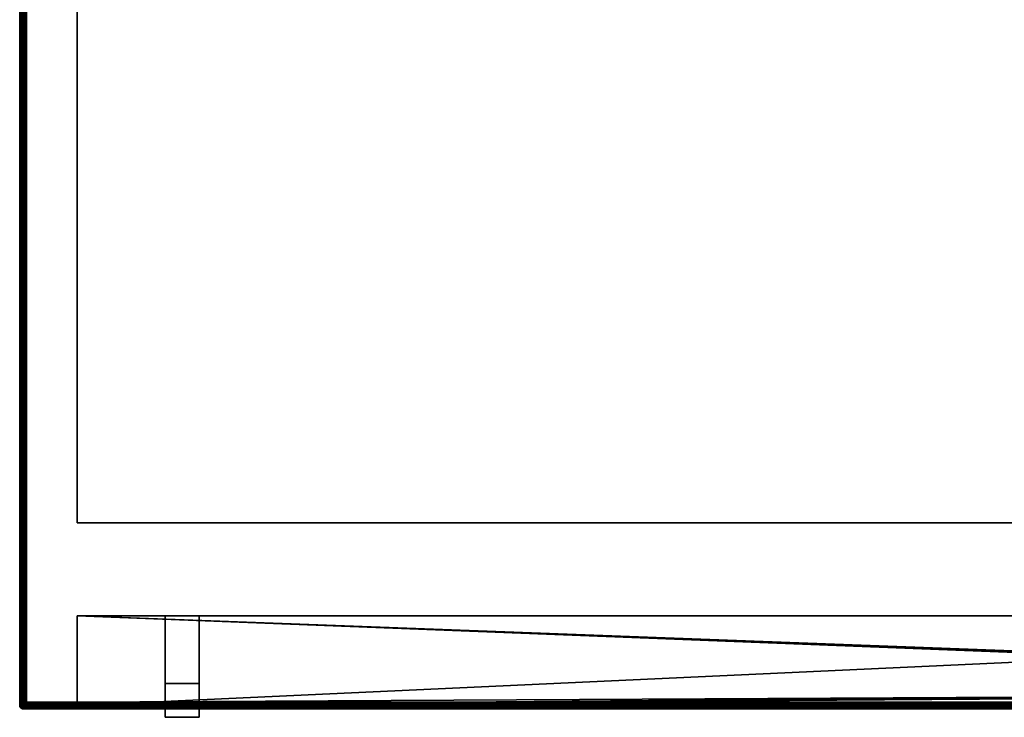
# Model space of a CAD drawing. Header units: millimetres. Extents: x -10 to 1200, y -425 to 10.
# Tile 1 of 6: x 0 to 291, y -402 to -196. Entities that reach past the tile are written whole.
import ezdxf

# ---------------------------------------------------------------- set-up
doc = ezdxf.new("R2010")
doc.units = ezdxf.units.MM
doc.header["$MEASUREMENT"] = 0
for name, color, linetype, lineweight in [('0 Misc', 7, 'Continuous', 35), ('10 Raster Images', 7, 'Continuous', 35), ('5 Hatches', 7, 'Continuous', 35)]:
    doc.layers.add(name, color=color, linetype=linetype, lineweight=lineweight)

msp = doc.modelspace()

# ---------------------------------------------------------------- linework, layer by layer
at = {"layer": '0 Misc', "color": 160, "linetype": 'Continuous', "lineweight": 25}
for p, q in [((0, -399, 724.5), (0, -1, 724.5)), ((0, -1, 744.5), (0, -399, 744.5)), ((1, -399, 745.5), (1, -1, 745.5)), ((1, -2, 723.5), (1, -398, 723.5)), ((1, -398, 1), (1, -2, 1)), ((2, -2), (2, -398)), ((17, -345, 16), (17, -20.5, 16)), ((17, -345, 723.5), (17, -20.5, 723.5)), ((17, -345, 16), (1183, -345, 16)), ((17, -345, 723.5), (17, -345, 16)), ((1183, -345, 723.5), (17, -345, 723.5)), ((17, -372.5, 723.5), (591, -372.5, 723.5)), ((17, -399, 723.5), (17, -372.5, 723.5)), ((17, -372.5, 16), (17, -372.5, 723.5)), ((17, -398, 16), (17, -372.5, 16)), ((591, -372.5, 16), (17, -372.5, 16)), ((17, -399, 723.5), (591, -372.5, 723.5)), ((17, -372.5, 723.5), (17, -398.99, 15.16)), ((17, -372.5, 723.5), (17, -398.89, 15.45)), ((17, -372.5, 723.5), (17, -398.71, 15.71)), ((17, -372.5, 723.5), (17, -398.45, 15.89)), ((17, -372.5, 723.5), (17, -398.16, 15.99)), ((17, -372.5, 723.5), (17, -398, 16)), ((17, -372.5, 723.5), (43, -372.5, 466)), ((43, -372.5, 466), (17, -372.5, 16)), ((17, -372.5, 723.5), (43, -372.5, 476)), ((17, -372.5, 723.5), (43, -372.5, 594)), ((17, -372.5, 723.5), (43, -372.5, 604)), ((17, -372.5, 16), (592, -395, 16)), ((17, -372.5, 16), (591.84, -394.99, 16)), ((17, -372.5, 16), (591.55, -394.89, 16)), ((17, -372.5, 16), (591.29, -394.71, 16)), ((17, -372.5, 16), (591.11, -394.45, 16)), ((17, -372.5, 16), (591.01, -394.16, 16)), ((17, -372.5, 16), (591, -394, 16)), ((53, -372.5, 466), (43, -372.5, 466)), ((43, -372.5, 476), (53, -372.5, 476)), ((43, -372.5, 466), (43, -372.5, 476)), ((43, -372.5, 604), (53, -372.5, 604)), ((43, -372.5, 594), (43, -372.5, 604)), ((53, -372.5, 594), (43, -372.5, 594)), ((43, -372.5, 604), (43, -402.5, 604)), ((43, -402.5, 466), (43, -372.5, 466)), ((43, -372.5, 476), (43, -392.5, 476)), ((43, -392.5, 594), (43, -372.5, 594)), ((43, -372.5, 476), (591, -372.5, 723.5)), ((43, -372.5, 476), (53, -372.5, 594)), ((43, -372.5, 604), (591, -372.5, 723.5)), ((43, -372.5, 466), (591, -372.5, 16)), ((43, -372.5, 594), (43, -372.5, 476)), ((43, -392.5, 594), (43, -372.5, 604)), ((43, -372.5, 466), (43, -392.5, 476)), ((53, -372.5, 476), (53, -372.5, 466)), ((53, -372.5, 604), (53, -372.5, 594)), ((53, -372.5, 604), (53, -402.5, 604)), ((53, -392.5, 594), (53, -372.5, 594)), ((53, -372.5, 476), (53, -392.5, 476)), ((53, -402.5, 466), (53, -372.5, 466)), ((591, -372.5, 16), (53, -372.5, 466)), ((53, -372.5, 466), (591, -372.5, 723.5)), ((53, -372.5, 476), (591, -372.5, 723.5)), ((53, -372.5, 594), (591, -372.5, 723.5)), ((53, -372.5, 604), (591, -372.5, 723.5)), ((53, -392.5, 476), (53, -372.5, 466)), ((53, -372.5, 604), (53, -392.5, 594)), ((43, -392.5, 476), (43, -392.5, 594)), ((43, -392.5, 476), (53, -392.5, 476)), ((43, -392.5, 594), (53, -392.5, 594)), ((43, -402.5, 466), (43, -392.5, 594)), ((43, -392.5, 594), (43, -402.5, 604)), ((43, -392.5, 476), (43, -402.5, 466)), ((53, -392.5, 476), (53, -392.5, 594)), ((53, -402.5, 604), (53, -392.5, 476)), ((53, -392.5, 476), (53, -402.5, 466)), ((53, -392.5, 594), (53, -402.5, 604)), ((17, -399, 723.5), (591, -394, 723.5)), ((17, -399, 723.5), (591.01, -394.16, 723.5)), ((17, -399, 723.5), (591.11, -394.45, 723.5)), ((17, -399, 723.5), (591.29, -394.71, 723.5)), ((17, -399, 723.5), (591.55, -394.89, 723.5)), ((17, -399, 723.5), (591.84, -394.99, 723.5)), ((17, -399, 723.5), (592, -395, 723.5)), ((592, -395, 16), (17, -398, 16)), ((1, -398, 723.5), (1, -398, 1)), ((2, -398), (1198, -398)), ((1183, -398, 16), (17, -398, 16)), ((0, -399, 744.5), (0, -399, 724.5)), ((1199, -399, 745.5), (1, -399, 745.5)), ((1199, -400, 724.5), (1, -400, 724.5)), ((1, -400, 724.5), (1, -400, 744.5)), ((1, -400, 744.5), (1199, -400, 744.5)), ((2, -399, 723.5), (17, -399, 723.5)), ((1198, -399, 1), (2, -399, 1)), ((2, -399, 1), (2, -399, 723.5)), ((2, -399, 1), (1184, -399, 15)), ((2, -399, 723.5), (17, -399, 15)), ((17, -399, 15), (2, -399, 1)), ((17, -399, 723.5), (17, -398.99, 15.16)), ((17, -399, 723.5), (1184, -399, 723.5)), ((17, -399, 723.5), (17, -399, 15)), ((17, -399, 15), (1184, -399, 15)), ((43, -402.5, 604), (43, -402.5, 466)), ((43, -402.5, 604), (53, -402.5, 604)), ((43, -402.5, 466), (53, -402.5, 466)), ((53, -402.5, 604), (53, -402.5, 466))]:
    msp.add_line(p, q, dxfattribs=at).dxf.unprotected_set("ltscale", 0)
at = {"layer": '0 Misc', "color": 160, "linetype": 'Continuous', "lineweight": 25, "extrusion": (0, 1, 0)}
for centre, start, end in [((-2, 1, -398), 270, 0), ((-1, 744.5, -399), 0, 90), ((-1, 724.5, -399), 270, 0)]:
    msp.add_arc(centre, 1, start, end, dxfattribs=at).dxf.unprotected_set("ltscale", 0)
at = {"layer": '0 Misc', "color": 160, "linetype": 'Continuous', "lineweight": 25}
for centre in [(2, -398, 1), (1, -399, 724.5)]:
    msp.add_arc(centre, 1, 180, 270, dxfattribs=at).dxf.unprotected_set("ltscale", 0)
at = {"layer": '0 Misc', "color": 160, "linetype": 'Continuous', "lineweight": 25, "extrusion": (1, 0, 0)}
for centre, start, end in [((-398, 1, 2), 180, 270), ((-398, 15, 17), 90, 180), ((-399, 744.5, 1), 90, 180), ((-399, 724.5, 1), 180, 270)]:
    msp.add_arc(centre, 1, start, end, dxfattribs=at).dxf.unprotected_set("ltscale", 0)
at = {"layer": '0 Misc', "color": 160, "linetype": 'Continuous', "lineweight": 25, "extrusion": (0, 0, -1)}
msp.add_arc((-1, -399, -744.5), 1, 270, 0, dxfattribs=at).dxf.unprotected_set("ltscale", 0)
at = {"layer": '0 Misc', "color": 160, "linetype": 'Continuous', "lineweight": 25, "extrusion": (-0.654654, 0.755929, 0)}
msp.add_arc((260.45, 724.5, -302.27), 1.41, 246.6308, 270, dxfattribs=at).dxf.unprotected_set("ltscale", 0)
at = {"layer": '0 Misc', "color": 7, "lineweight": 25}
for points, invisible_edges in [([(0, -1, 724.5), (0.08, -399, 724.12), (0, -399, 724.5)], 1), ([(0, -1, 724.5), (0.08, -1, 724.12), (0.08, -399, 724.12)], 12), ([(0, -1, 744.5), (0.08, -399, 744.88), (0.08, -1, 744.88)], 1), ([(0, -1, 744.5), (0, -399, 744.5), (0.08, -399, 744.88)], 12), ([(0, -399, 724.5), (0, -1, 744.5), (0, -1, 724.5)], 1), ([(0, -399, 724.5), (0, -399, 744.5), (0, -1, 744.5)], 12), ([(0.08, -1, 724.12), (0.29, -399, 723.79), (0.08, -399, 724.12)], 1), ([(0.08, -1, 724.12), (0.29, -1, 723.79), (0.29, -399, 723.79)], 12), ([(0.29, -399, 745.21), (0.08, -1, 744.88), (0.08, -399, 744.88)], 1), ([(0.29, -399, 745.21), (0.29, -1, 745.21), (0.08, -1, 744.88)], 12), ([(0.29, -1, 723.79), (0.62, -399, 723.58), (0.29, -399, 723.79)], 1), ([(0.29, -1, 723.79), (0.62, -1, 723.58), (0.62, -399, 723.58)], 12), ([(0.62, -399, 745.42), (0.29, -1, 745.21), (0.29, -399, 745.21)], 1), ([(0.62, -399, 745.42), (0.62, -1, 745.42), (0.29, -1, 745.21)], 12), ([(0.62, -399, 723.58), (0.62, -1, 723.58), (1, -2, 723.5)], 1), ([(1, -399, 745.5), (0.62, -1, 745.42), (0.62, -399, 745.42)], 1), ([(1, -399, 745.5), (1, -1, 745.5), (0.62, -1, 745.42)], 12), ([(0.62, -399, 723.58), (1, -2, 723.5), (1, -398, 723.5)], 1), ([(1, -399, 745.5), (1199, -1, 745.5), (1, -1, 745.5)], 1), ([(1, -399, 745.5), (1199, -399, 745.5), (1199, -1, 745.5)], 12), ([(1, -398, 1), (1.08, -2, 0.62), (1.08, -398, 0.62)], 1), ([(1, -398, 1), (1, -2, 1), (1.08, -2, 0.62)], 12), ([(1.29, -2, 0.29), (1.08, -398, 0.62), (1.08, -2, 0.62)], 1), ([(1.29, -2, 0.29), (1.29, -398, 0.29), (1.08, -398, 0.62)], 12), ([(1.62, -2, 0.08), (1.29, -398, 0.29), (1.29, -2, 0.29)], 1), ([(1.62, -2, 0.08), (1.62, -398, 0.08), (1.29, -398, 0.29)], 12), ([(2, -2), (1.62, -398, 0.08), (1.62, -2, 0.08)], 1), ([(2, -2), (2, -398), (1.62, -398, 0.08)], 12), ([(2, -2), (1198, -398), (2, -398)], 1), ([(2, -2), (1198, -2), (1198, -398)], 12), ([(1183, -345, 16), (17, -20.5, 16), (17, -345, 16)], 1), ([(1183, -345, 16), (1183, -20.5, 16), (17, -20.5, 16)], 12), ([(17, -345, 16), (17, -20.5, 723.5), (17, -345, 723.5)], 1), ([(17, -345, 16), (17, -20.5, 16), (17, -20.5, 723.5)], 12), ([(17, -345, 723.5), (1183, -20.5, 723.5), (1183, -345, 723.5)], 1), ([(17, -345, 723.5), (17, -20.5, 723.5), (1183, -20.5, 723.5)], 12), ([(17, -345, 723.5), (1183, -345, 16), (17, -345, 16)], 1), ([(17, -345, 723.5), (1183, -345, 723.5), (1183, -345, 16)], 12), ([(43, -392.5, 594), (53, -392.5, 476), (43, -392.5, 476)], 1), ([(43, -392.5, 594), (53, -392.5, 594), (53, -392.5, 476)], 12), ([(1.19, -398.25, 0.47), (1.03, -398.11, 0.78), (1.11, -398, 0.55)], 1), ([(1.19, -398.25, 0.47), (1.11, -398.35, 0.7), (1.03, -398.11, 0.78)], 12), ([(1.09, -398.42, 0.95), (1.11, -398.35, 0.7), (1.25, -398.57, 0.66)], 12), ([(1.09, -398.42, 0.95), (1.25, -398.57, 0.66), (1.22, -398.62, 0.91)], 1), ([(1.19, -398.25, 0.47), (1.25, -398.57, 0.66), (1.11, -398.35, 0.7)], 1), ([(1.46, -398.35, 0.24), (1.19, -398.25, 0.47), (1.32, -398.13, 0.28)], 1), ([(1.19, -398.25, 0.47), (1.33, -398.48, 0.43), (1.25, -398.57, 0.66)], 12), ([(1.46, -398.35, 0.24), (1.33, -398.48, 0.43), (1.19, -398.25, 0.47)], 12), ([(1.43, -398.75, 0.66), (1.22, -398.62, 0.91), (1.25, -398.57, 0.66)], 1), ([(1.43, -398.75, 0.66), (1.38, -398.78, 0.91), (1.22, -398.62, 0.91)], 12), ([(1.43, -398.75, 0.66), (1.25, -398.57, 0.66), (1.33, -398.48, 0.43)], 12), ([(1.63, -398.21, 0.1), (1.32, -398.13, 0.28), (1.5, -398.01, 0.13)], 1), ([(1.63, -398.21, 0.1), (1.46, -398.35, 0.24), (1.32, -398.13, 0.28)], 12), ([(1.46, -398.35, 0.24), (1.52, -398.67, 0.43), (1.33, -398.48, 0.43)], 1), ([(1.43, -398.75, 0.66), (1.33, -398.48, 0.43), (1.52, -398.67, 0.43)], 1), ([(1.63, -398.21, 0.1), (1.65, -398.54, 0.24), (1.46, -398.35, 0.24)], 1), ([(1.46, -398.35, 0.24), (1.65, -398.54, 0.24), (1.52, -398.67, 0.43)], 12), ([(1.87, -398.68, 0.28), (1.52, -398.67, 0.43), (1.65, -398.54, 0.24)], 1), ([(1.63, -398.21, 0.1), (1.82, -398.05, 0.02), (1.95, -398.18, 0.02)], 12), ([(1.63, -398.21, 0.1), (1.95, -398.18, 0.02), (1.79, -398.37, 0.1)], 1), ([(1.63, -398.21, 0.1), (1.79, -398.37, 0.1), (1.65, -398.54, 0.24)], 12), ([(1.99, -398.5, 0.13), (1.65, -398.54, 0.24), (1.79, -398.37, 0.1)], 1), ([(1.99, -398.5, 0.13), (1.87, -398.68, 0.28), (1.65, -398.54, 0.24)], 12), ([(2, -398), (1198, -398.38, 0.08), (2, -398.38, 0.08)], 1), ([(2, -398), (1198, -398), (1198, -398.38, 0.08)], 12), ([(1198, -398.71, 0.29), (2, -398.38, 0.08), (1198, -398.38, 0.08)], 1), ([(1198, -398.71, 0.29), (2, -398.71, 0.29), (2, -398.38, 0.08)], 12), ([(0, -399, 744.5), (0.08, -399.38, 724.5), (0.08, -399.38, 744.5)], 1), ([(0, -399, 744.5), (0, -399, 724.5), (0.08, -399.38, 724.5)], 12), ([(0.1, -399.21, 744.87), (0.02, -399.05, 744.68), (0.02, -399.18, 744.55)], 12), ([(0.1, -399.37, 724.29), (0.02, -399.05, 724.32), (0.1, -399.21, 724.13)], 1), ([(0.1, -399.37, 724.29), (0.02, -399.18, 724.45), (0.02, -399.05, 724.32)], 12), ([(0.1, -399.21, 744.87), (0.02, -399.18, 744.55), (0.1, -399.37, 744.71)], 1), ([(0.08, -399.38, 744.5), (0.29, -399.71, 724.5), (0.29, -399.71, 744.5)], 1), ([(0.08, -399.38, 744.5), (0.08, -399.38, 724.5), (0.29, -399.71, 724.5)], 12), ([(0.1, -399.21, 744.87), (0.28, -399.13, 745.18), (0.13, -399.01, 745)], 1), ([(0.24, -399.35, 723.96), (0.1, -399.21, 724.13), (0.13, -399.01, 724)], 12), ([(0.1, -399.21, 744.87), (0.24, -399.35, 745.04), (0.28, -399.13, 745.18)], 12), ([(0.24, -399.35, 745.04), (0.1, -399.21, 744.87), (0.1, -399.37, 744.71)], 12), ([(0.24, -399.54, 724.15), (0.1, -399.21, 724.13), (0.24, -399.35, 723.96)], 1), ([(0.24, -399.54, 724.15), (0.1, -399.37, 724.29), (0.1, -399.21, 724.13)], 12), ([(0.24, -399.35, 745.04), (0.1, -399.37, 744.71), (0.24, -399.54, 744.85)], 1), ([(0.24, -399.54, 744.85), (0.1, -399.37, 744.71), (0.13, -399.5, 744.51)], 12), ([(0.1, -399.37, 724.29), (0.28, -399.68, 724.37), (0.13, -399.5, 724.49)], 1), ([(0.1, -399.37, 724.29), (0.24, -399.54, 724.15), (0.28, -399.68, 724.37)], 12), ([(0.24, -399.35, 723.96), (0.13, -399.01, 724), (0.28, -399.13, 723.82)], 1), ([(0.24, -399.54, 744.85), (0.13, -399.5, 744.51), (0.28, -399.68, 744.63)], 1), ([(0.24, -399.35, 745.04), (0.47, -399.25, 745.31), (0.28, -399.13, 745.18)], 1), ([(0.43, -399.48, 723.83), (0.24, -399.35, 723.96), (0.28, -399.13, 723.82)], 12), ([(0.24, -399.35, 745.04), (0.43, -399.48, 745.17), (0.47, -399.25, 745.31)], 12), ([(0.43, -399.48, 745.17), (0.24, -399.35, 745.04), (0.24, -399.54, 744.85)], 12), ([(0.43, -399.67, 724.02), (0.24, -399.35, 723.96), (0.43, -399.48, 723.83)], 1), ([(0.43, -399.67, 724.02), (0.24, -399.54, 724.15), (0.24, -399.35, 723.96)], 12), ([(0.43, -399.48, 745.17), (0.24, -399.54, 744.85), (0.43, -399.67, 744.98)], 1), ([(0.43, -399.67, 744.98), (0.24, -399.54, 744.85), (0.28, -399.68, 744.63)], 12), ([(0.24, -399.54, 724.15), (0.47, -399.81, 724.25), (0.28, -399.68, 724.37)], 1), ([(0.24, -399.54, 724.15), (0.43, -399.67, 724.02), (0.47, -399.81, 724.25)], 12), ([(0.43, -399.48, 723.83), (0.28, -399.13, 723.82), (0.47, -399.25, 723.69)], 1), ([(0.43, -399.67, 744.98), (0.28, -399.68, 744.63), (0.47, -399.81, 744.75)], 1), ([(0.29, -399.71, 744.5), (0.62, -399.92, 724.5), (0.62, -399.92, 744.5)], 1), ([(0.29, -399.71, 744.5), (0.29, -399.71, 724.5), (0.62, -399.92, 724.5)], 12), ([(0.7, -399.35, 745.39), (0.47, -399.25, 745.31), (0.43, -399.48, 745.17)], 12), ([(0.47, -399.25, 723.69), (0.66, -399.57, 723.75), (0.43, -399.48, 723.83)], 1), ([(0.7, -399.35, 745.39), (0.43, -399.48, 745.17), (0.66, -399.57, 745.25)], 1), ([(0.66, -399.57, 745.25), (0.43, -399.48, 745.17), (0.43, -399.67, 744.98)], 12), ([(0.66, -399.75, 723.93), (0.43, -399.48, 723.83), (0.66, -399.57, 723.75)], 1), ([(0.66, -399.75, 723.93), (0.43, -399.67, 724.02), (0.43, -399.48, 723.83)], 12), ([(0.66, -399.57, 745.25), (0.43, -399.67, 744.98), (0.66, -399.75, 745.07)], 1), ([(0.47, -399.81, 744.75), (0.66, -399.75, 745.07), (0.43, -399.67, 744.98)], 1), ([(0.7, -399.89, 724.15), (0.43, -399.67, 724.02), (0.66, -399.75, 723.93)], 1), ([(0.7, -399.89, 724.15), (0.47, -399.81, 724.25), (0.43, -399.67, 724.02)], 12), ([(0.47, -399.25, 745.31), (0.78, -399.11, 745.47), (0.55, -399, 745.39)], 1), ([(0.7, -399.35, 723.61), (0.47, -399.25, 723.69), (0.55, -399, 723.61)], 12), ([(0.47, -399.25, 745.31), (0.7, -399.35, 745.39), (0.78, -399.11, 745.47)], 12), ([(0.47, -399.25, 723.69), (0.7, -399.35, 723.61), (0.66, -399.57, 723.75)], 12), ([(0.47, -399.81, 744.75), (0.7, -399.89, 744.85), (0.66, -399.75, 745.07)], 12), ([(0.7, -399.89, 744.85), (0.47, -399.81, 744.75), (0.55, -399.89, 744.5)], 12), ([(0.47, -399.81, 724.25), (0.78, -399.97, 724.39), (0.55, -399.89, 724.5)], 1), ([(0.47, -399.81, 724.25), (0.7, -399.89, 724.15), (0.78, -399.97, 724.39)], 12), ([(0.7, -399.35, 723.61), (0.55, -399, 723.61), (0.78, -399.11, 723.53)], 1), ([(0.7, -399.89, 744.85), (0.55, -399.89, 744.5), (0.78, -399.97, 744.61)], 1), ([(1, -400, 724.5), (0.62, -399.92, 744.5), (0.62, -399.92, 724.5)], 1), ([(1, -400, 724.5), (1, -400, 744.5), (0.62, -399.92, 744.5)], 12), ([(0.95, -399.42, 745.41), (0.7, -399.35, 745.39), (0.66, -399.57, 745.25)], 12), ([(0.91, -399.62, 723.72), (0.66, -399.57, 723.75), (0.7, -399.35, 723.61)], 12), ([(0.95, -399.42, 745.41), (0.66, -399.57, 745.25), (0.91, -399.62, 745.28)], 1), ([(0.91, -399.62, 745.28), (0.66, -399.57, 745.25), (0.66, -399.75, 745.07)], 12), ([(0.91, -399.78, 723.88), (0.66, -399.57, 723.75), (0.91, -399.62, 723.72)], 1), ([(0.91, -399.78, 723.88), (0.66, -399.75, 723.93), (0.66, -399.57, 723.75)], 12), ([(0.91, -399.62, 745.28), (0.66, -399.75, 745.07), (0.91, -399.78, 745.12)], 1), ([(0.91, -399.78, 745.12), (0.66, -399.75, 745.07), (0.7, -399.89, 744.85)], 12), ([(0.95, -399.91, 724.08), (0.66, -399.75, 723.93), (0.91, -399.78, 723.88)], 1), ([(0.95, -399.91, 724.08), (0.7, -399.89, 724.15), (0.66, -399.75, 723.93)], 12), ([(0.91, -399.62, 723.72), (0.7, -399.35, 723.61), (0.95, -399.42, 723.59)], 1), ([(0.91, -399.78, 745.12), (0.7, -399.89, 744.85), (0.95, -399.91, 744.92)], 1), ([(1, -399.38, 723.58), (1198, -399, 723.5), (1199, -399.38, 723.58)], 12), ([(1, -399.38, 723.58), (1184, -399, 723.5), (1198, -399, 723.5)], 12), ([(1, -399.38, 723.58), (2, -399, 723.5), (17, -399, 723.5)], 12), ([(1, -399.38, 723.58), (1, -399, 723.5), (2, -399, 723.5)], 12), ([(1199, -399, 745.5), (1, -399.38, 745.42), (1199, -399.38, 745.42)], 1), ([(1199, -399, 745.5), (1, -399, 745.5), (1, -399.38, 745.42)], 12), ([(1, -399.71, 723.79), (1199, -399.38, 723.58), (1199, -399.71, 723.79)], 1), ([(1, -399.71, 723.79), (1, -399.38, 723.58), (1199, -399.38, 723.58)], 12), ([(1199, -399.38, 745.42), (1, -399.71, 745.21), (1199, -399.71, 745.21)], 1), ([(1199, -399.38, 745.42), (1, -399.38, 745.42), (1, -399.71, 745.21)], 12), ([(1, -399.92, 724.12), (1199, -399.71, 723.79), (1199, -399.92, 724.12)], 1), ([(1, -399.92, 724.12), (1, -399.71, 723.79), (1199, -399.71, 723.79)], 12), ([(1199, -399.71, 745.21), (1, -399.92, 744.88), (1199, -399.92, 744.88)], 1), ([(1199, -399.71, 745.21), (1, -399.71, 745.21), (1, -399.92, 744.88)], 12), ([(1, -400, 724.5), (1199, -399.92, 724.12), (1199, -400, 724.5)], 1), ([(1, -400, 724.5), (1, -399.92, 724.12), (1199, -399.92, 724.12)], 12), ([(1, -400, 744.5), (1199, -399.92, 744.88), (1, -399.92, 744.88)], 1), ([(1, -400, 744.5), (1199, -400, 744.5), (1199, -399.92, 744.88)], 12), ([(1199, -400, 724.5), (1, -400, 744.5), (1, -400, 724.5)], 1), ([(1199, -400, 724.5), (1199, -400, 744.5), (1, -400, 744.5)], 12), ([(1.38, -398.78, 0.91), (1.43, -398.75, 0.66), (1.65, -398.89, 0.7)], 12), ([(1.38, -398.78, 0.91), (1.65, -398.89, 0.7), (1.58, -398.91, 0.95)], 1), ([(1.75, -398.81, 0.47), (1.43, -398.75, 0.66), (1.52, -398.67, 0.43)], 1), ([(1.75, -398.81, 0.47), (1.65, -398.89, 0.7), (1.43, -398.75, 0.66)], 12), ([(1.87, -398.68, 0.28), (1.75, -398.81, 0.47), (1.52, -398.67, 0.43)], 12), ([(1.65, -398.89, 0.7), (1.75, -398.81, 0.47), (2, -398.89, 0.55)], 12), ([(1.65, -398.89, 0.7), (2, -398.89, 0.55), (1.89, -398.97, 0.78)], 1), ([(1198, -398.92, 0.62), (2, -398.71, 0.29), (1198, -398.71, 0.29)], 1), ([(1198, -398.92, 0.62), (2, -398.92, 0.62), (2, -398.71, 0.29)], 12), ([(1198, -399, 1), (2, -398.92, 0.62), (1198, -398.92, 0.62)], 1), ([(1198, -399, 1), (2, -399, 1), (2, -398.92, 0.62)], 12), ([(1183.29, -398.71, 15.71), (17, -398.92, 15.38), (1183.62, -398.92, 15.38)], 2), ([(1183.29, -398.71, 15.71), (17, -398.71, 15.71), (17, -398.92, 15.38)], 12), ([(17, -399, 15), (1183.62, -398.92, 15.38), (17, -398.92, 15.38)], 1), ([(17, -399, 15), (1184, -399, 15), (1183.62, -398.92, 15.38)], 1)]:
    msp.add_3dface(points, dxfattribs=dict(at, invisible_edges=invisible_edges))
for points in [[(591, -372.5, 723.5), (17, -399, 723.5), (17, -372.5, 723.5)], [(17, -399, 723.5), (591, -372.5, 723.5), (591, -394, 723.5)], [(17, -399, 723.5), (17, -398.99, 15.16), (17, -372.5, 723.5)], [(17, -372.5, 723.5), (17, -398.99, 15.16), (17, -398.89, 15.45)], [(17, -372.5, 723.5), (17, -398.89, 15.45), (17, -398.71, 15.71)], [(17, -372.5, 723.5), (17, -398.71, 15.71), (17, -398.45, 15.89)], [(17, -372.5, 723.5), (17, -398.45, 15.89), (17, -398.16, 15.99)], [(17, -372.5, 723.5), (17, -398.16, 15.99), (17, -398, 16)], [(17, -372.5, 723.5), (17, -398, 16), (17, -372.5, 16)], [(17, -398, 16), (592, -395, 16), (17, -372.5, 16)], [(17, -372.5, 16), (592, -395, 16), (591.84, -394.99, 16)], [(17, -372.5, 16), (591.84, -394.99, 16), (591.55, -394.89, 16)], [(17, -372.5, 16), (591.55, -394.89, 16), (591.29, -394.71, 16)], [(17, -372.5, 16), (591.29, -394.71, 16), (591.11, -394.45, 16)], [(17, -372.5, 16), (591.11, -394.45, 16), (591.01, -394.16, 16)], [(17, -372.5, 16), (591.01, -394.16, 16), (591, -394, 16)], [(591, -372.5, 16), (17, -372.5, 16), (591, -394, 16)], [(17, -399, 723.5), (591, -394, 723.5), (591.01, -394.16, 723.5)], [(17, -399, 723.5), (591.01, -394.16, 723.5), (591.11, -394.45, 723.5)], [(17, -399, 723.5), (591.11, -394.45, 723.5), (591.29, -394.71, 723.5)], [(17, -399, 723.5), (591.29, -394.71, 723.5), (591.55, -394.89, 723.5)], [(17, -399, 723.5), (591.55, -394.89, 723.5), (591.84, -394.99, 723.5)], [(17, -399, 723.5), (591.84, -394.99, 723.5), (592, -395, 723.5)], [(17, -399, 723.5), (592, -395, 723.5), (1184, -399, 723.5)], [(592, -395, 16), (17, -398, 16), (1183, -398, 16)], [(1, -398, 723.5), (1, -399, 723.5), (0.62, -399, 723.58)], [(1.02, -398.19, 723.5), (1, -399, 723.5), (1, -398, 723.5)], [(1, -398, 1), (1.08, -398.38, 1), (1.02, -398.19, 723.5)], [(1, -398, 723.5), (1, -398, 1), (1.02, -398.19, 723.5)], [(1, -398, 1), (1.03, -398.11, 0.78), (1.08, -398.38, 1)], [(1, -398, 1), (1.08, -398, 0.62), (1.03, -398.11, 0.78)], [(1.02, -398.19, 723.5), (1.08, -398.38, 723.5), (1, -399, 723.5)], [(1, -399, 723.5), (1.08, -398.38, 723.5), (1.15, -398.85, 723.51)], [(1.08, -398.38, 1), (1.08, -398.38, 723.5), (1.02, -398.19, 723.5)], [(1.03, -398.11, 0.78), (1.08, -398, 0.62), (1.11, -398, 0.55)], [(1.09, -398.42, 0.95), (1.03, -398.11, 0.78), (1.11, -398.35, 0.7)], [(1.03, -398.11, 0.78), (1.09, -398.42, 0.95), (1.08, -398.38, 1)], [(1.11, -398, 0.55), (1.08, -398, 0.62), (1.29, -398, 0.29)], [(1.15, -398.85, 723.51), (1.08, -398.38, 723.5), (1.17, -398.56, 723.51)], [(1.17, -398.56, 723.51), (1.08, -398.38, 723.5), (1.08, -398.38, 1)], [(1.17, -398.56, 723.51), (1.08, -398.38, 1), (1.29, -398.71, 1)], [(1.22, -398.62, 0.91), (1.08, -398.38, 1), (1.09, -398.42, 0.95)], [(1.22, -398.62, 0.91), (1.29, -398.71, 1), (1.08, -398.38, 1)], [(1.19, -398.25, 0.47), (1.11, -398, 0.55), (1.29, -398, 0.29)], [(1.29, -398.71, 723.54), (1.15, -398.85, 723.51), (1.17, -398.56, 723.51)], [(1.29, -398.71, 723.54), (1.17, -398.56, 723.51), (1.29, -398.71, 1)], [(1.19, -398.25, 0.47), (1.29, -398, 0.29), (1.32, -398.13, 0.28)], [(1.38, -398.78, 0.91), (1.29, -398.71, 1), (1.22, -398.62, 0.91)], [(1.5, -398.01, 0.13), (1.32, -398.13, 0.28), (1.29, -398, 0.29)], [(1.62, -398, 0.08), (1.5, -398.01, 0.13), (1.29, -398, 0.29)], [(1.62, -398, 0.08), (1.63, -398.21, 0.1), (1.5, -398.01, 0.13)], [(1.82, -398.05, 0.02), (1.63, -398.21, 0.1), (1.62, -398, 0.08)], [(1.62, -398, 0.08), (2, -398), (1.82, -398.05, 0.02)], [(1.79, -398.37, 0.1), (1.95, -398.18, 0.02), (2, -398.38, 0.08)], [(1.79, -398.37, 0.1), (2, -398.38, 0.08), (1.99, -398.5, 0.13)], [(1.82, -398.05, 0.02), (2, -398), (1.95, -398.18, 0.02)], [(1.99, -398.5, 0.13), (2, -398.71, 0.29), (1.87, -398.68, 0.28)], [(1.95, -398.18, 0.02), (2, -398), (2, -398.38, 0.08)], [(2, -398.71, 0.29), (1.99, -398.5, 0.13), (2, -398.38, 0.08)], [(1183.02, -398.2, 15.98), (1183, -398, 16), (17, -398, 16)], [(17, -398.38, 15.92), (1183.02, -398.2, 15.98), (17, -398, 16)], [(17, -398.38, 15.92), (1183.08, -398.38, 15.92), (1183.02, -398.2, 15.98)], [(1183.17, -398.56, 15.83), (1183.08, -398.38, 15.92), (17, -398.38, 15.92)], [(1183.17, -398.56, 15.83), (17, -398.38, 15.92), (17, -398.71, 15.71)], [(1183.29, -398.71, 15.71), (1183.17, -398.56, 15.83), (17, -398.71, 15.71)], [(0.02, -399.05, 744.68), (0.08, -399, 744.88), (0, -399, 744.5)], [(0.02, -399.18, 744.55), (0.02, -399.05, 744.68), (0, -399, 744.5)], [(0.02, -399.18, 744.55), (0, -399, 744.5), (0.08, -399.38, 744.5)], [(0.02, -399.18, 724.45), (0.08, -399.38, 724.5), (0, -399, 724.5)], [(0.02, -399.05, 724.32), (0.02, -399.18, 724.45), (0, -399, 724.5)], [(0.02, -399.05, 724.32), (0, -399, 724.5), (0.08, -399, 724.12)], [(0.1, -399.21, 744.87), (0.08, -399, 744.88), (0.02, -399.05, 744.68)], [(0.08, -399, 724.12), (0.1, -399.21, 724.13), (0.02, -399.05, 724.32)], [(0.08, -399.38, 744.5), (0.1, -399.37, 744.71), (0.02, -399.18, 744.55)], [(0.1, -399.37, 724.29), (0.08, -399.38, 724.5), (0.02, -399.18, 724.45)], [(0.08, -399, 744.88), (0.13, -399.01, 745), (0.29, -399, 745.21)], [(0.08, -399, 744.88), (0.1, -399.21, 744.87), (0.13, -399.01, 745)], [(0.29, -399, 723.79), (0.13, -399.01, 724), (0.08, -399, 724.12)], [(0.1, -399.21, 724.13), (0.08, -399, 724.12), (0.13, -399.01, 724)], [(0.1, -399.37, 744.71), (0.08, -399.38, 744.5), (0.13, -399.5, 744.51)], [(0.08, -399.38, 724.5), (0.1, -399.37, 724.29), (0.13, -399.5, 724.49)], [(0.29, -399.71, 744.5), (0.13, -399.5, 744.51), (0.08, -399.38, 744.5)], [(0.08, -399.38, 724.5), (0.13, -399.5, 724.49), (0.29, -399.71, 724.5)], [(0.29, -399, 745.21), (0.13, -399.01, 745), (0.28, -399.13, 745.18)], [(0.29, -399, 723.79), (0.28, -399.13, 723.82), (0.13, -399.01, 724)], [(0.29, -399.71, 744.5), (0.28, -399.68, 744.63), (0.13, -399.5, 744.51)], [(0.29, -399.71, 724.5), (0.13, -399.5, 724.49), (0.28, -399.68, 724.37)], [(0.29, -399, 745.21), (0.28, -399.13, 745.18), (0.47, -399.25, 745.31)], [(0.47, -399.25, 723.69), (0.28, -399.13, 723.82), (0.29, -399, 723.79)], [(0.47, -399.81, 744.75), (0.28, -399.68, 744.63), (0.29, -399.71, 744.5)], [(0.29, -399.71, 724.5), (0.28, -399.68, 724.37), (0.47, -399.81, 724.25)], [(0.29, -399, 745.21), (0.55, -399, 745.39), (0.62, -399, 745.42)], [(0.29, -399, 745.21), (0.47, -399.25, 745.31), (0.55, -399, 745.39)], [(0.29, -399, 723.79), (0.55, -399, 723.61), (0.47, -399.25, 723.69)], [(0.29, -399, 723.79), (0.62, -399, 723.58), (0.55, -399, 723.61)], [(0.29, -399.71, 744.5), (0.55, -399.89, 744.5), (0.47, -399.81, 744.75)], [(0.29, -399.71, 744.5), (0.62, -399.92, 744.5), (0.55, -399.89, 744.5)], [(0.29, -399.71, 724.5), (0.55, -399.89, 724.5), (0.62, -399.92, 724.5)], [(0.29, -399.71, 724.5), (0.47, -399.81, 724.25), (0.55, -399.89, 724.5)], [(0.62, -399, 745.42), (0.55, -399, 745.39), (0.78, -399.11, 745.47)], [(0.55, -399, 723.61), (0.62, -399, 723.58), (0.78, -399.11, 723.53)], [(0.55, -399.89, 744.5), (0.62, -399.92, 744.5), (0.78, -399.97, 744.61)], [(0.62, -399.92, 724.5), (0.55, -399.89, 724.5), (0.78, -399.97, 724.39)], [(0.62, -399, 745.42), (0.78, -399.11, 745.47), (1, -399, 745.5)], [(0.78, -399.11, 723.53), (0.62, -399, 723.58), (1, -399, 723.5)], [(0.78, -399.97, 744.61), (0.62, -399.92, 744.5), (1, -400, 744.5)], [(0.62, -399.92, 724.5), (0.78, -399.97, 724.39), (1, -400, 724.5)], [(0.78, -399.11, 745.47), (0.7, -399.35, 745.39), (0.95, -399.42, 745.41)], [(1, -399.38, 723.58), (0.7, -399.35, 723.61), (0.78, -399.11, 723.53)], [(0.7, -399.35, 723.61), (1, -399.38, 723.58), (0.95, -399.42, 723.59)], [(0.7, -399.89, 744.85), (1, -399.92, 744.88), (0.95, -399.91, 744.92)], [(1, -399.92, 744.88), (0.7, -399.89, 744.85), (0.78, -399.97, 744.61)], [(0.78, -399.97, 724.39), (0.7, -399.89, 724.15), (0.95, -399.91, 724.08)], [(0.95, -399.42, 745.41), (1, -399, 745.5), (0.78, -399.11, 745.47)], [(1, -399.38, 723.58), (0.78, -399.11, 723.53), (1, -399, 723.5)], [(0.95, -399.91, 724.08), (1, -400, 724.5), (0.78, -399.97, 724.39)], [(1, -399.92, 744.88), (0.78, -399.97, 744.61), (1, -400, 744.5)], [(1, -399.38, 745.42), (0.91, -399.62, 745.28), (1, -399.71, 745.21)], [(0.95, -399.42, 745.41), (0.91, -399.62, 745.28), (1, -399.38, 745.42)], [(0.95, -399.42, 723.59), (1, -399.71, 723.79), (0.91, -399.62, 723.72)], [(0.91, -399.62, 745.28), (0.91, -399.78, 745.12), (1, -399.71, 745.21)], [(0.91, -399.78, 723.88), (0.91, -399.62, 723.72), (1, -399.71, 723.79)], [(0.95, -399.91, 744.92), (1, -399.71, 745.21), (0.91, -399.78, 745.12)], [(1, -399.92, 724.12), (0.91, -399.78, 723.88), (1, -399.71, 723.79)], [(0.95, -399.91, 724.08), (0.91, -399.78, 723.88), (1, -399.92, 724.12)], [(1, -399, 745.5), (0.95, -399.42, 745.41), (1, -399.38, 745.42)], [(0.95, -399.42, 723.59), (1, -399.38, 723.58), (1, -399.71, 723.79)], [(0.95, -399.91, 744.92), (1, -399.92, 744.88), (1, -399.71, 745.21)], [(1, -400, 724.5), (0.95, -399.91, 724.08), (1, -399.92, 724.12)], [(1, -399, 723.5), (1.15, -398.85, 723.51), (1.62, -398.92, 723.5)], [(1, -399, 723.5), (1.62, -398.92, 723.5), (1.81, -398.98, 723.5)], [(1, -399, 723.5), (1.81, -398.98, 723.5), (2, -399, 723.5)], [(17, -399, 723.5), (1184, -399, 723.5), (1, -399.38, 723.58)], [(1.44, -398.83, 723.51), (1.15, -398.85, 723.51), (1.29, -398.71, 723.54)], [(1.62, -398.92, 723.5), (1.15, -398.85, 723.51), (1.44, -398.83, 723.51)], [(1.29, -398.71, 1), (1.44, -398.83, 723.51), (1.29, -398.71, 723.54)], [(1.29, -398.71, 1), (1.62, -398.92, 1), (1.44, -398.83, 723.51)], [(1.58, -398.91, 0.95), (1.62, -398.92, 1), (1.29, -398.71, 1)], [(1.38, -398.78, 0.91), (1.58, -398.91, 0.95), (1.29, -398.71, 1)], [(1.44, -398.83, 723.51), (1.62, -398.92, 1), (1.62, -398.92, 723.5)], [(1.58, -398.91, 0.95), (1.65, -398.89, 0.7), (1.62, -398.92, 1)], [(1.62, -398.92, 1), (1.65, -398.89, 0.7), (1.89, -398.97, 0.78)], [(1.62, -398.92, 723.5), (1.62, -398.92, 1), (1.81, -398.98, 723.5)], [(1.81, -398.98, 723.5), (1.62, -398.92, 1), (2, -399, 1)], [(1.62, -398.92, 1), (1.89, -398.97, 0.78), (2, -399, 1)], [(2, -398.71, 0.29), (1.75, -398.81, 0.47), (1.87, -398.68, 0.28)], [(1.75, -398.81, 0.47), (2, -398.71, 0.29), (2, -398.89, 0.55)], [(2, -399, 723.5), (1.81, -398.98, 723.5), (2, -399, 1)], [(2, -398.89, 0.55), (2, -398.92, 0.62), (1.89, -398.97, 0.78)], [(1.89, -398.97, 0.78), (2, -398.92, 0.62), (2, -399, 1)], [(2, -398.89, 0.55), (2, -398.71, 0.29), (2, -398.92, 0.62)], [(1198, -399, 1), (1184, -399, 15), (2, -399, 1)], [(2, -399, 1), (17, -399, 15), (2, -399, 723.5)], [(17, -399, 15), (2, -399, 1), (1184, -399, 15)], [(2, -399, 723.5), (17, -399, 15), (17, -399, 723.5)], [(17, -398.99, 15.16), (17, -399, 723.5), (17, -399, 15)]]:
    msp.add_3dface(points, dxfattribs=at)
at = {"layer": '0 Misc', "color": 98, "lineweight": 25}
for points, invisible_edges in [([(43, -402.5, 604), (53, -372.5, 604), (43, -372.5, 604)], 1), ([(43, -402.5, 604), (53, -402.5, 604), (53, -372.5, 604)], 12), ([(43, -372.5, 466), (53, -402.5, 466), (43, -402.5, 466)], 1), ([(43, -372.5, 466), (53, -372.5, 466), (53, -402.5, 466)], 12), ([(43, -392.5, 476), (53, -372.5, 476), (43, -372.5, 476)], 1), ([(43, -392.5, 476), (53, -392.5, 476), (53, -372.5, 476)], 12), ([(43, -372.5, 594), (53, -392.5, 594), (43, -392.5, 594)], 1), ([(43, -372.5, 594), (53, -372.5, 594), (53, -392.5, 594)], 12), ([(43, -402.5, 466), (53, -402.5, 604), (43, -402.5, 604)], 1), ([(43, -402.5, 466), (53, -402.5, 466), (53, -402.5, 604)], 12)]:
    msp.add_3dface(points, dxfattribs=dict(at, invisible_edges=invisible_edges))
for points in [[(43, -392.5, 594), (43, -402.5, 604), (43, -372.5, 604)], [(43, -392.5, 594), (43, -372.5, 604), (43, -372.5, 594)], [(43, -402.5, 466), (43, -392.5, 476), (43, -372.5, 466)], [(43, -372.5, 466), (43, -392.5, 476), (43, -372.5, 476)], [(53, -392.5, 476), (53, -402.5, 466), (53, -372.5, 466)], [(53, -392.5, 476), (53, -372.5, 466), (53, -372.5, 476)], [(53, -402.5, 604), (53, -392.5, 594), (53, -372.5, 604)], [(53, -372.5, 604), (53, -392.5, 594), (53, -372.5, 594)], [(43, -402.5, 604), (43, -392.5, 594), (43, -402.5, 466)], [(43, -392.5, 476), (43, -402.5, 466), (43, -392.5, 594)], [(53, -402.5, 466), (53, -392.5, 476), (53, -402.5, 604)], [(53, -392.5, 594), (53, -402.5, 604), (53, -392.5, 476)]]:
    msp.add_3dface(points, dxfattribs=at)
at = {"layer": '10 Raster Images', "color": 160, "linetype": 'Continuous', "lineweight": 25}
for p, q in [((591, -372.5, 723.5), (17, -372.5, 723.5)), ((17, -372.5, 723.5), (17, -399, 723.5)), ((17, -399, 723.5), (17, -372.5, 723.5)), ((17, -372.5, 723.5), (17, -372.5, 16)), ((17, -372.5, 16), (17, -398, 16)), ((17, -372.5, 16), (17, -372.5, 723.5)), ((591, -372.5, 16), (17, -372.5, 16)), ((17, -372.5, 723.5), (591, -372.5, 723.5)), ((17, -398, 16), (17, -372.5, 16)), ((17, -372.5, 16), (591, -372.5, 16)), ((53, -372.5, 476), (43, -372.5, 476)), ((53, -372.5, 604), (43, -372.5, 604)), ((43, -372.5, 466), (53, -372.5, 466)), ((43, -372.5, 476), (43, -372.5, 466)), ((43, -372.5, 594), (53, -372.5, 594)), ((43, -372.5, 604), (43, -372.5, 594)), ((43, -372.5, 604), (43, -402.5, 604)), ((43, -392.5, 594), (43, -372.5, 594)), ((43, -372.5, 594), (43, -372.5, 604)), ((43, -402.5, 466), (43, -372.5, 466)), ((43, -372.5, 466), (43, -372.5, 476)), ((43, -372.5, 476), (43, -392.5, 476)), ((53, -372.5, 466), (53, -372.5, 476)), ((53, -372.5, 594), (53, -372.5, 604)), ((53, -372.5, 466), (53, -402.5, 466)), ((53, -392.5, 476), (53, -372.5, 476)), ((53, -372.5, 476), (53, -372.5, 466)), ((53, -402.5, 604), (53, -372.5, 604)), ((53, -372.5, 604), (53, -372.5, 594)), ((53, -372.5, 594), (53, -392.5, 594)), ((43, -392.5, 476), (43, -392.5, 594)), ((53, -392.5, 594), (53, -392.5, 476)), ((17, -398, 16), (17, -398.16, 15.99)), ((1183, -398, 16), (17, -398, 16)), ((17, -398.16, 15.99), (17, -398.45, 15.89)), ((17, -398.45, 15.89), (17, -398.71, 15.71)), ((1198, -399, 1), (2, -399, 1)), ((2, -399, 1), (2, -399, 723.5)), ((2, -399, 723.5), (17, -399, 723.5)), ((17, -398.71, 15.71), (17, -398.89, 15.45)), ((17, -398.89, 15.45), (17, -398.99, 15.16)), ((17, -398.99, 15.16), (17, -399, 15)), ((17, -399, 723.5), (1184, -399, 723.5)), ((17, -399, 15), (17, -399, 723.5)), ((17, -399, 15), (1184, -399, 15)), ((17, -399, 723.5), (17, -399, 15)), ((43, -402.5, 604), (43, -402.5, 466)), ((53, -402.5, 466), (53, -402.5, 604))]:
    msp.add_line(p, q, dxfattribs=at).dxf.unprotected_set("ltscale", 0)
at = {"layer": '5 Hatches', "color": 7, "lineweight": 25}
for points, invisible_edges in [([(1, -2, 1), (1, -398, 723.5), (1, -2, 723.5)], 1), ([(1, -2, 1), (1, -398, 1), (1, -398, 723.5)], 12)]:
    msp.add_3dface(points, dxfattribs=dict(at, invisible_edges=invisible_edges))
at = {"layer": '5 Hatches', "color": 5, "lineweight": 25}
for points in [[(17, -372.5, 16), (43, -372.5, 466), (17, -372.5, 723.5)], [(43, -372.5, 466), (17, -372.5, 16), (591, -372.5, 16)], [(17, -372.5, 723.5), (43, -372.5, 466), (43, -372.5, 476)], [(17, -372.5, 723.5), (43, -372.5, 476), (43, -372.5, 594)], [(17, -372.5, 723.5), (43, -372.5, 594), (43, -372.5, 604)], [(17, -372.5, 723.5), (43, -372.5, 604), (591, -372.5, 723.5)], [(53, -372.5, 476), (591, -372.5, 723.5), (43, -372.5, 476)], [(43, -372.5, 476), (591, -372.5, 723.5), (53, -372.5, 594)], [(53, -372.5, 604), (591, -372.5, 723.5), (43, -372.5, 604)], [(43, -372.5, 466), (591, -372.5, 16), (53, -372.5, 466)], [(43, -372.5, 594), (43, -372.5, 476), (53, -372.5, 594)], [(591, -372.5, 723.5), (53, -372.5, 466), (591, -372.5, 16)], [(53, -372.5, 466), (591, -372.5, 723.5), (53, -372.5, 476)], [(53, -372.5, 594), (591, -372.5, 723.5), (53, -372.5, 604)]]:
    msp.add_3dface(points, dxfattribs=at)

doc.saveas('drawing.dxf')
